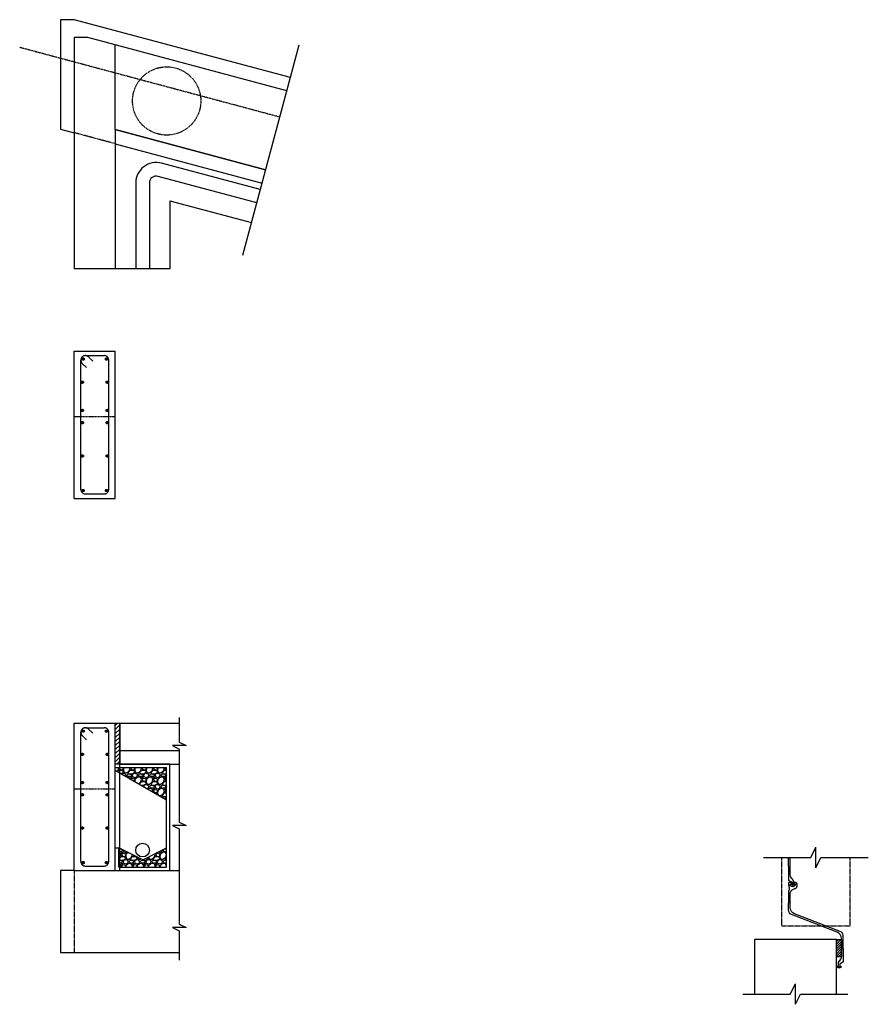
# Model space of a CAD drawing. Header units: inches. Extents: x -2524 to 891, y -259 to 858.
# Tile 4 of 4: x 518 to 891, y 173 to 606. Entities that reach past the tile are written whole.
import ezdxf

# ---------------------------------------------------------------- set-up
doc = ezdxf.new("R2010")
doc.units = ezdxf.units.IN
doc.header["$MEASUREMENT"] = 0
for name, pattern in [('bcenterline', [0.5, 0.375, -0.03125, 0.0625, -0.03125]), ('bconstruction', [0.46875, 0.25, -0.03125, 0.0625, -0.03125, 0.0625, -0.03125]), ('bhiddenpr', [0.1875, 0.125, -0.0625]), ('brebarpr', [1.5625, 1.5, -0.0625])]:
    doc.linetypes.add(name, pattern=pattern)
for name, color, linetype in [('AXIS', 1, 'Continuous'), ('BR_P_Brg_Centerline', 2, 'bcenterline'), ('BR_P_Det_Hidden', 3, 'bhiddenpr'), ('BR_P_Drain_Object', 4, 'Continuous'), ('BR_P_Gen_Approach_Slab', 30, 'Continuous'), ('BR_P_Gen_Ground_Slope', 252, 'Continuous'), ('BR_P_Gen_Joint_Filler', 2, 'Continuous'), ('BR_P_Gen_Perforated_Pipe', 4, 'Continuous'), ('BR_P_Gen_Porous_Backfill', 3, 'Continuous'), ('BR_P_Gen_Sheet_Piling', 30, 'Continuous'), ('BR_P_Gen_Text', 7, 'Continuous'), ('BR_P_Sub_Const_Joint', 5, 'bconstruction'), ('BR_P_Sub_Deep_Hidden', 4, 'bhiddenpr'), ('BR_P_Sub_Foot_Const_Joint', 5, 'bconstruction'), ('BR_P_Sub_Foot_Hidden', 7, 'bhiddenpr'), ('BR_P_Sub_Foot_Object', 7, 'Continuous'), ('BR_P_Sub_Object', 1, 'Continuous'), ('BR_P_Sub_Reinforcing', 30, 'brebarpr'), ('PZ-27', 7, 'Continuous'), ('XS_P_Subgrade', 4, 'Continuous')]:
    doc.layers.add(name, color=color, linetype=linetype)

# ---------------------------------------------------------------- blocks, each defined once
blk = doc.blocks.new('A$C36AE4C35')
at = {"layer": 'AXIS'}
blk.add_point((0.59, 1), dxfattribs=at)
at = {"layer": 'PZ-27'}
blk.add_lwpolyline([(4.59, 1.55), (2.38, 1.55, 0.281693), (1.71, 1.14), (1.42, 0.52), (1.39, 0.46, -0.272837), (0.63, 0, -0.425), (0, 0.64, -0.841665), (0.24, 0.68, -0.031586), (0.25, 0.67, 0.3309), (0.58, 0.42, 0.186063), (0.81, 0.51, 0.416269), (0.81, 1.49, 0.186962), (0.58, 1.58, 0.244421), (0.42, 1.5), (0.3, 1.33, -0.735369), (0.05, 1.41), (0.05, 1.8, -0.414214), (0.17, 1.92), (0.64, 1.92, -0.067362), (0.95, 1.85, 0.174758), (1.87, 1.85, -0.075868), (2.23, 1.92), (4.59, 1.92)], format="xyb", dxfattribs=at)
blk = doc.blocks.new('A$C556A64B6')
at = {"layer": 'PZ-27'}
for points in [[(10, 0.37), (7.77, 0.37, -0.310138), (6.37, 1.34), (2.51, 11.36, 0.310138), (1.58, 12), (0, 12)], [(10, 0), (7.17, 0, -0.310138), (6.24, 0.64), (2.38, 10.66, 0.310138), (0.98, 11.62), (0, 11.62)]]:
    blk.add_lwpolyline(points, format="xyb", dxfattribs=at)
blk = doc.blocks.new('A$C329B32EE')
at = {"layer": 'AXIS'}
blk.add_point((4, 0.92), dxfattribs=at)
at = {"layer": 'PZ-27'}
blk.add_lwpolyline([(0, 0), (2.91, 0, 0.26742), (3.02, 0.06), (3.35, 0.63, -0.26742), (3.56, 0.75), (3.65, 0.75, -0.26586), (3.87, 0.63), (3.95, 0.49, 0.274394), (4, 0.46, 0.248516), (4.18, 0.55, 0.335007), (4.17, 1.31, 0.231068), (4, 1.39, 0.370087), (3.88, 1.29), (3.87, 1.25, -0.338391), (3.62, 1.06), (3.19, 1.06, 0.230302), (2.8, 0.87), (2.76, 0.83, -0.224927), (1.8, 0.37), (0, 0.37)], format="xyb", dxfattribs=at)
blk = doc.blocks.new('A$C34A62F25')
at = {"layer": 'PZ-27'}
for name, p in [('A$C36AE4C35', (0, 10.08)), ('A$C556A64B6', (4.59, 0)), ('A$C329B32EE', (14.59, 0))]:
    blk.add_blockref(name, p, dxfattribs=at)
blk = doc.blocks.new('A$C39B07EB5')
at = {"layer": 'AXIS'}
blk.add_point((4, 0.47), dxfattribs=at)
at = {"layer": 'PZ-27'}
blk.add_lwpolyline([(0, 1.39), (2.91, 1.39, -0.26742), (3.02, 1.33), (3.35, 0.77, 0.26742), (3.56, 0.64), (3.65, 0.64, 0.26586), (3.87, 0.76), (3.95, 0.9, -0.274394), (4, 0.93, -0.248516), (4.18, 0.84, -0.335007), (4.17, 0.08, -0.231068), (4, 0, -0.370087), (3.88, 0.1), (3.87, 0.14, 0.338391), (3.62, 0.33), (3.19, 0.33, -0.230302), (2.8, 0.52), (2.76, 0.56, 0.224927), (1.8, 1.02), (0, 1.02)], format="xyb", dxfattribs=at)

msp = doc.modelspace()

# ---------------------------------------------------------------- hatches: boundary and pattern name
at = {"layer": 'BR_P_Gen_Joint_Filler', "transparency": 33554534}
h = msp.add_hatch(dxfattribs=at)
h.set_pattern_fill('ANSI31', color=256, scale=10)
h.set_pattern_definition([(45, (0, -163.5578), (-0.8838835, 0.8838835), [])])
h.paths.add_polyline_path([(562.26, 296.97), (560.26, 296.97), (560.26, 278.97), (562.26, 278.97)])
h = msp.add_hatch(dxfattribs=at)
h.set_pattern_fill('ANSI31', color=256, scale=6)
h.set_pattern_definition([(45, (511.4784, -281.39826), (-0.5303301, 0.5303301), [])])
h.paths.add_polyline_path([(877.13, 194.3), (879.38, 194.3), (879.38, 201.9), (877.13, 201.9)])
at = {"layer": 'BR_P_Gen_Text', "transparency": 33554534}
h = msp.add_hatch(dxfattribs=at)
h.set_pattern_fill('GRAVEL', color=256, scale=5)
h.set_pattern_definition([(228.01279, (427.4414, -150.95782), (-40, -45), [0.67268, -66.59544]), (184.96974, (426.99139, -151.45782), (60, 5), [1.15434, -114.279624]), (132.51045, (425.8414, -151.55782), (50, -55), [0.81394, -80.580163]), (267.27369, (423.89139, -152.80782), (5, 100), [1.05119, -104.06779]), (292.833654, (423.84139, -153.85782), (-25, 60), [1.030775, -102.046866]), (357.27369, (424.24139, -154.80782), (-100, 5), [1.05119, -104.06779]), (37.69424, (425.29139, -154.85782), (-65, -50), [1.390145, -137.624243]), (72.25533, (426.39139, -154.00782), (35, 110), [1.31244, -129.931607]), (121.429566, (426.79139, -152.75782), (-40, 65), [1.05475, -104.420366]), (175.23636, (426.2414, -151.85782), (55, -5), [1.20416, -59.003813]), (222.397438, (425.04139, -151.75782), (-60, -55), [1.55724, -154.166875]), (138.81407, (428.8414, -152.8578), (-35, 30), [0.531505, -52.619224]), (171.469234, (428.44139, -152.50782), (65, -10), [1.011185, -100.107557]), (225, (427.4414, -152.3578), (-6e-16, -5), [0.707105, -6.363963]), (203.19859, (427.0914, -151.7578), (25, 10), [0.38079, -37.698076]), (291.8014, (426.7414, -151.9078), (-5, 15), [0.538515, -26.38731]), (30.96376, (426.9414, -152.4078), (15, 10), [0.874645, -28.280114]), (161.56505, (427.6914, -151.9578), (10, -5), [0.632455, -15.178933]), (16.38954, (423.84139, -151.90782), (50, 15), [0.886, -87.714226]), (70.34618, (424.6914, -151.65782), (-20, -55), [0.743305, -73.58704]), (293.19859, (427.6914, -150.9578), (-10, 25), [0.761575, -37.31729]), (343.61046, (427.99139, -151.65782), (-50, 15), [0.886, -87.714226]), (339.44395, (423.8414, -155.0078), (-25, 10), [0.8544, -41.86562]), (294.77514, (424.6414, -155.30782), (-25, 55), [0.71589, -70.873215]), (66.80141, (427.7414, -155.9578), (10, 25), [0.761575, -37.31729]), (17.354025, (428.0414, -155.25782), (-65, -20), [0.838155, -82.97712]), (69.44395, (425.2914, -155.9578), (-10, -25), [0.4272, -42.29282]), (101.30993, (427.4414, -155.9578), (-5, 20), [0.25495, -25.24015]), (165.96376, (427.3914, -155.7078), (15, -5), [1.030775, -19.584753]), (186.009006, (426.39139, -155.45782), (50, 5), [0.95525, -94.569616]), (303.69007, (426.9414, -152.8578), (-5, 10), [0.72111, -17.306646]), (353.157227, (427.34139, -153.45782), (85, -10), [1.25897, -124.637813]), (60.9454, (428.5914, -153.6078), (-20, -35), [0.51478, -50.96337]), (90, (428.8414, -153.158), (-5, 5), [0.3, -4.7]), (120.25644, (426.2914, -155.30782), (20, -35), [0.69462, -68.7676]), (48.01279, (425.9414, -154.70782), (40, 45), [1.34536, -65.92276]), (0, (426.8414, -153.708), (5, 5), [1.3, -3.7]), (325.30485, (428.1414, -153.70782), (50, -35), [0.79057, -78.26637]), (254.0546, (428.7914, -154.1578), (-5, -20), [0.72801, -35.67254]), (207.645975, (428.59139, -154.85782), (-95, -50), [1.185325, -117.34737]), (175.42608, (427.54139, -155.40782), (-65, 5), [1.253995, -124.145367])])
h.paths.add_polyline_path([(582.76, 277.47), (571.61, 277.47), (560.26, 277.47), (560.26, 276.1), (582.76, 263.15)])
h = msp.add_hatch(dxfattribs=at)
h.set_pattern_fill('GRAVEL', color=256, scale=5)
h.set_pattern_definition([(228.01279, (433.4414, -118.95782), (-40, -45), [0.67268, -66.59544]), (184.96974, (432.99139, -119.45782), (60, 5), [1.15434, -114.279624]), (132.51045, (431.8414, -119.55782), (50, -55), [0.81394, -80.580163]), (267.27369, (429.89139, -120.80782), (5, 100), [1.05119, -104.06779]), (292.833654, (429.84139, -121.85782), (-25, 60), [1.030775, -102.046866]), (357.27369, (430.24139, -122.80782), (-100, 5), [1.05119, -104.06779]), (37.69424, (431.29139, -122.85782), (-65, -50), [1.390145, -137.624243]), (72.25533, (432.39139, -122.00782), (35, 110), [1.31244, -129.931607]), (121.429566, (432.79139, -120.75782), (-40, 65), [1.05475, -104.420366]), (175.23636, (432.2414, -119.85782), (55, -5), [1.20416, -59.003813]), (222.39744, (431.04139, -119.75782), (-60, -55), [1.55724, -154.166875]), (138.81407, (434.8414, -120.8578), (-35, 30), [0.531505, -52.619224]), (171.469234, (434.44139, -120.50782), (65, -10), [1.011185, -100.107557]), (225, (433.4414, -120.3578), (-6e-16, -5), [0.707105, -6.36396]), (203.1986, (433.0914, -119.7578), (25, 10), [0.38079, -37.698076]), (291.8014, (432.7414, -119.9078), (-5, 15), [0.538515, -26.38731]), (30.96376, (432.9414, -120.4078), (15, 10), [0.874645, -28.280114]), (161.56505, (433.6914, -119.9578), (10, -5), [0.632455, -15.178933]), (16.38954, (429.84139, -119.90782), (50, 15), [0.886, -87.714226]), (70.34618, (430.6914, -119.65782), (-20, -55), [0.743305, -73.58704]), (293.1986, (433.6914, -118.9578), (-10, 25), [0.761575, -37.31729]), (343.61046, (433.99139, -119.65782), (-50, 15), [0.886, -87.714226]), (339.44395, (429.8414, -123.0078), (-25, 10), [0.8544, -41.86562]), (294.77514, (430.6414, -123.30782), (-25, 55), [0.71589, -70.873215]), (66.8014, (433.7414, -123.9578), (10, 25), [0.761575, -37.31729]), (17.354025, (434.0414, -123.25782), (-65, -20), [0.838155, -82.97712]), (69.44395, (431.2914, -123.9578), (-10, -25), [0.4272, -42.29282]), (101.30993, (433.4414, -123.9578), (-5, 20), [0.25495, -25.24015]), (165.96376, (433.3914, -123.7078), (15, -5), [1.030775, -19.584753]), (186.009006, (432.39139, -123.45782), (50, 5), [0.95525, -94.569616]), (303.69007, (432.9414, -120.8578), (-5, 10), [0.72111, -17.306646]), (353.157227, (433.34139, -121.45782), (85, -10), [1.25897, -124.637813]), (60.9454, (434.5914, -121.6078), (-20, -35), [0.51478, -50.96337]), (90, (434.8414, -121.158), (-5, 5), [0.3, -4.7]), (120.25644, (432.2914, -123.30782), (20, -35), [0.69462, -68.7676]), (48.01279, (431.9414, -122.70782), (40, 45), [1.34536, -65.92276]), (0, (432.8414, -121.708), (5, 5), [1.3, -3.7]), (325.30485, (434.1414, -121.70782), (50, -35), [0.79057, -78.26637]), (254.0546, (434.7914, -122.1578), (-5, -20), [0.72801, -35.67254]), (207.645975, (434.59139, -122.85782), (-95, -50), [1.185325, -117.34737]), (175.42608, (433.54139, -123.40782), (-65, 5), [1.253995, -124.145367])])
h.paths.add_polyline_path([(582.76, 242.24), (572.31, 236.89), (561.76, 242.23), (561.76, 233.67), (582.76, 233.67)])
at = {"layer": 'BR_P_Sub_Reinforcing'}
h = msp.add_hatch(color=256, dxfattribs=at)
h.dxf.hatch_style = 1
h.paths.add_polyline_path([(545.64, 457.03, 1), (546.64, 457.03, 1)])
h = msp.add_hatch(color=256, dxfattribs=at)
h.dxf.hatch_style = 1
h.paths.add_polyline_path([(555.89, 457.03, 1), (556.89, 457.03, 1)])
h = msp.add_hatch(color=256, dxfattribs=at)
h.dxf.hatch_style = 1
h.paths.add_polyline_path([(545.28, 446.82, 1), (546.28, 446.82, 1)])
h = msp.add_hatch(color=256, dxfattribs=at)
h.dxf.hatch_style = 1
h.paths.add_polyline_path([(556.24, 446.82, 1), (557.24, 446.82, 1)])
h = msp.add_hatch(color=256, dxfattribs=at)
h.dxf.hatch_style = 1
h.paths.add_polyline_path([(545.28, 434.42, 1), (546.28, 434.42, 1)])
h = msp.add_hatch(color=256, dxfattribs=at)
h.dxf.hatch_style = 1
h.paths.add_polyline_path([(556.24, 434.42, 1), (557.24, 434.42, 1)])
h = msp.add_hatch(color=256, dxfattribs=at)
h.dxf.hatch_style = 1
h.paths.add_polyline_path([(546.28, 429.04, 1), (545.28, 429.04, 1)])
h = msp.add_hatch(color=256, dxfattribs=at)
h.dxf.hatch_style = 1
h.paths.add_polyline_path([(557.24, 429.04, 1), (556.24, 429.04, 1)])
h = msp.add_hatch(color=256, dxfattribs=at)
h.dxf.hatch_style = 1
h.paths.add_polyline_path([(545.28, 414.42, 1), (546.28, 414.42, 1)])
h = msp.add_hatch(color=256, dxfattribs=at)
h.dxf.hatch_style = 1
h.paths.add_polyline_path([(556.24, 414.42, 1), (557.24, 414.42, 1)])
h = msp.add_hatch(color=256, dxfattribs=at)
h.dxf.hatch_style = 1
h.paths.add_polyline_path([(546.64, 399.23, 1), (545.64, 399.23, 1)])
h = msp.add_hatch(color=256, dxfattribs=at)
h.dxf.hatch_style = 1
h.paths.add_polyline_path([(556.89, 399.23, 1), (555.89, 399.23, 1)])
h = msp.add_hatch(color=256, dxfattribs=at)
h.dxf.hatch_style = 1
h.paths.add_polyline_path([(545.64, 293.47, 1), (546.64, 293.47, 1)])
h = msp.add_hatch(color=256, dxfattribs=at)
h.dxf.hatch_style = 1
h.paths.add_polyline_path([(555.89, 293.47, 1), (556.89, 293.47, 1)])
h = msp.add_hatch(color=256, dxfattribs=at)
h.dxf.hatch_style = 1
h.paths.add_polyline_path([(545.28, 283.26, 1), (546.28, 283.26, 1)])
h = msp.add_hatch(color=256, dxfattribs=at)
h.dxf.hatch_style = 1
h.paths.add_polyline_path([(556.24, 283.26, 1), (557.24, 283.26, 1)])
h = msp.add_hatch(color=256, dxfattribs=at)
h.dxf.hatch_style = 1
h.paths.add_polyline_path([(545.28, 270.86, 1), (546.28, 270.86, 1)])
h = msp.add_hatch(color=256, dxfattribs=at)
h.dxf.hatch_style = 1
h.paths.add_polyline_path([(556.24, 270.86, 1), (557.24, 270.86, 1)])
h = msp.add_hatch(color=256, dxfattribs=at)
h.dxf.hatch_style = 1
h.paths.add_polyline_path([(546.28, 265.49, 1), (545.28, 265.49, 1)])
h = msp.add_hatch(color=256, dxfattribs=at)
h.dxf.hatch_style = 1
h.paths.add_polyline_path([(557.24, 265.49, 1), (556.24, 265.49, 1)])
h = msp.add_hatch(color=256, dxfattribs=at)
h.dxf.hatch_style = 1
h.paths.add_polyline_path([(545.28, 250.86, 1), (546.28, 250.86, 1)])
h = msp.add_hatch(color=256, dxfattribs=at)
h.dxf.hatch_style = 1
h.paths.add_polyline_path([(556.24, 250.86, 1), (557.24, 250.86, 1)])
h = msp.add_hatch(color=256, dxfattribs=at)
h.dxf.hatch_style = 1
h.paths.add_polyline_path([(546.64, 235.67, 1), (545.64, 235.67, 1)])
h = msp.add_hatch(color=256, dxfattribs=at)
h.dxf.hatch_style = 1
h.paths.add_polyline_path([(556.89, 235.67, 1), (555.89, 235.67, 1)])

# ---------------------------------------------------------------- linework, layer by layer
at = {"layer": 'BR_P_Brg_Centerline'}
msp.add_line((632.54, 563.35), (518.26, 593.97), dxfattribs=at)
at = {"layer": 'BR_P_Det_Hidden'}
for p, q in [((853.13, 207.9), (853.13, 237.9)), ((883.13, 207.9), (883.13, 237.9)), ((853.13, 207.9), (883.13, 207.9))]:
    msp.add_line(p, q, dxfattribs=at)
at = {"layer": 'BR_P_Drain_Object'}
for p, q in [((624, 531.48), (580.59, 543.11)), ((622.44, 525.68), (579.04, 537.31)), ((569.26, 534.41), (569.26, 496.69)), ((575.26, 534.41), (575.26, 496.69)), ((575.26, 496.69), (569.26, 496.69))]:
    msp.add_line(p, q, dxfattribs=at)
for radius in [9, 3]:
    msp.add_arc((578.26, 534.41), radius, 75, 180, dxfattribs=at)
at = {"layer": 'BR_P_Gen_Approach_Slab'}
for p, q in [((562.26, 296.97), (588.37, 296.97)), ((562.26, 284.97), (588.37, 284.97))]:
    msp.add_line(p, q, dxfattribs=at)
at = {"layer": 'BR_P_Gen_Ground_Slope'}
msp.add_line((616.27, 502.63), (641.05, 595.11), dxfattribs=at)
at = {"layer": 'BR_P_Gen_Joint_Filler'}
for points in [[(560.26, 296.97), (562.26, 296.97), (562.26, 278.97), (560.26, 278.97)], [(877.13, 201.9), (879.38, 201.9), (879.38, 194.3), (877.13, 194.3)]]:
    msp.add_lwpolyline(points, close=True, dxfattribs=at)
at = {"layer": 'BR_P_Gen_Perforated_Pipe'}
msp.add_circle((572.26, 241.17), 3, dxfattribs=at)
at = {"layer": 'BR_P_Gen_Porous_Backfill'}
for p, q in [((626.32, 540.17), (560.26, 557.87)), ((560.26, 557.87), (560.26, 496.69)), ((584.26, 526.59), (620.11, 516.99)), ((584.26, 526.59), (584.26, 496.69)), ((584.26, 496.69), (560.26, 496.69)), ((560.26, 277.47), (582.76, 277.47)), ((582.76, 233.67), (582.76, 277.47)), ((584.26, 232.17), (584.26, 278.97)), ((560.26, 242.23), (561.76, 242.23)), ((561.76, 233.67), (561.76, 242.23)), ((560.26, 232.17), (584.26, 232.17)), ((561.76, 233.67), (582.76, 233.67))]:
    msp.add_line(p, q, dxfattribs=at)
at = {"layer": 'BR_P_Gen_Text'}
for p, q in [((865.88, 237.9), (868.13, 242.4)), ((868.13, 233.4), (868.13, 242.4)), ((845.09, 237.9), (865.88, 237.9)), ((868.13, 233.4), (870.38, 237.9)), ((870.38, 237.9), (891.17, 237.9)), ((856.88, 177.9), (859.13, 182.4)), ((859.13, 173.4), (859.13, 182.4)), ((836.09, 177.9), (856.88, 177.9)), ((859.13, 173.4), (861.38, 177.9)), ((861.38, 177.9), (882.17, 177.9))]:
    msp.add_line(p, q, dxfattribs=at)
at = {"layer": 'BR_P_Gen_Text', "color": 97}
msp.add_lwpolyline([(588.37, 299.47), (588.37, 288.61), (591.37, 287.11), (585.37, 287.11), (588.37, 285.61), (588.37, 253.49), (591.37, 251.99), (585.37, 251.99), (588.37, 250.49), (588.37, 208.67), (591.37, 207.17), (585.37, 207.17), (588.37, 205.67), (588.37, 192.81)], dxfattribs=at)
at = {"layer": 'BR_P_Sub_Const_Joint'}
for p, q in [((542.26, 431.73), (560.26, 431.73)), ((542.26, 268.17), (560.26, 268.17))]:
    msp.add_line(p, q, dxfattribs=at)
at = {"layer": 'BR_P_Sub_Deep_Hidden'}
msp.add_circle((582.85, 570.45), 15, dxfattribs=at)
at = {"layer": 'BR_P_Sub_Foot_Const_Joint'}
for p, q in [((542.26, 395.73), (560.26, 395.73)), ((542.26, 232.17), (560.26, 232.17))]:
    msp.add_line(p, q, dxfattribs=at)
at = {"layer": 'BR_P_Sub_Foot_Hidden'}
for p, q in [((560.26, 551.66), (542.26, 556.48)), ((542.26, 232.17), (542.26, 196.17))]:
    msp.add_line(p, q, dxfattribs=at)
at = {"layer": 'BR_P_Sub_Foot_Object'}
for p, q in [((542.26, 606.18), (536.26, 606.18)), ((536.26, 606.18), (536.26, 558.09)), ((637.2, 580.74), (542.26, 606.18)), ((536.26, 558.09), (542.26, 556.48)), ((560.26, 551.66), (624.77, 534.37)), ((536.26, 232.17), (536.26, 196.17)), ((542.26, 232.17), (536.26, 232.17)), ((560.26, 232.17), (588.37, 232.17)), ((536.26, 196.17), (588.37, 196.17))]:
    msp.add_line(p, q, dxfattribs=at)
at = {"layer": 'BR_P_Sub_Object'}
for p, q in [((548.26, 598.36), (542.26, 598.36)), ((542.26, 598.36), (542.26, 496.69)), ((635.64, 574.94), (548.26, 598.36)), ((560.26, 557.87), (560.26, 595.14)), ((560.26, 557.87), (626.32, 540.17)), ((560.26, 557.87), (560.26, 496.69)), ((560.26, 496.69), (542.26, 496.69)), ((542.26, 395.73), (542.26, 460.53)), ((542.26, 460.53), (560.26, 460.53)), ((560.26, 395.73), (560.26, 460.53)), ((542.26, 395.73), (560.26, 395.73)), ((542.26, 232.17), (542.26, 296.97)), ((542.26, 296.97), (560.26, 296.97)), ((560.26, 232.17), (560.26, 296.97)), ((562.26, 232.17), (562.26, 296.97)), ((542.26, 232.17), (560.26, 232.17)), ((877.13, 201.9), (841.13, 201.9)), ((841.13, 201.9), (841.13, 177.9)), ((877.13, 177.9), (877.13, 201.9))]:
    msp.add_line(p, q, dxfattribs=at)
at = {"layer": 'BR_P_Sub_Reinforcing'}
for p, q in [((545.14, 399.73), (545.14, 456.53)), ((547.6, 453.24), (545.72, 455.12)), ((547.14, 458.53), (555.39, 458.53)), ((550.43, 456.07), (548.55, 457.95)), ((557.39, 399.73), (557.39, 456.53)), ((547.14, 397.73), (555.39, 397.73)), ((547.14, 294.97), (555.39, 294.97)), ((550.43, 292.51), (548.55, 294.39)), ((545.14, 236.17), (545.14, 292.97)), ((547.6, 289.68), (545.72, 291.56)), ((557.39, 236.17), (557.39, 292.97)), ((547.14, 234.17), (555.39, 234.17))]:
    msp.add_line(p, q, dxfattribs=at)
for centre in [(546.14, 457.03), (546.14, 457.03), (556.39, 457.03), (556.39, 457.03), (545.78, 446.82), (556.74, 446.82), (545.78, 434.42), (556.74, 434.42), (545.78, 429.04), (556.74, 429.04), (545.78, 414.42), (556.74, 414.42), (546.14, 399.23), (546.14, 399.23), (556.39, 399.23), (556.39, 399.23), (546.14, 293.47), (546.14, 293.47), (556.39, 293.47), (556.39, 293.47), (545.78, 283.26), (556.74, 283.26), (545.78, 270.86), (556.74, 270.86), (545.78, 265.49), (556.74, 265.49), (545.78, 250.86), (556.74, 250.86), (546.14, 235.67), (546.14, 235.67), (556.39, 235.67), (556.39, 235.67)]:
    msp.add_circle(centre, 0.5, dxfattribs=at)
for centre, start, end in [((547.14, 456.53), 45, 225), ((547.14, 456.53), 90, 180), ((555.39, 456.53), 0, 90), ((547.14, 399.73), 180, 270), ((555.39, 399.73), 270, 0), ((547.14, 292.97), 90, 180), ((547.14, 292.97), 45, 225), ((555.39, 292.97), 0, 90), ((547.14, 236.17), 180, 270), ((555.39, 236.17), 270, 0)]:
    msp.add_arc(centre, 2, start, end, dxfattribs=at)
at = {"layer": 'Defpoints'}
for p, q in [((582.76, 263.15), (560.26, 276.1)), ((572.31, 236.89), (561.76, 242.23)), ((572.31, 236.89), (582.76, 242.24))]:
    msp.add_line(p, q, dxfattribs=at)
at = {"layer": 'PZ-27'}
for points in [[(856.13, 233.9), (856.13, 237.9)], [(856.88, 233.9), (856.88, 237.9)]]:
    msp.add_lwpolyline(points, dxfattribs=at)
at = {"layer": 'XS_P_Subgrade'}
for p, q in [((584.26, 278.97), (560.26, 278.97)), ((562.26, 278.97), (588.37, 278.97))]:
    msp.add_line(p, q, dxfattribs=at)

# ---------------------------------------------------------------- block references
at = {"layer": 'BR_P_Gen_Sheet_Piling', "xscale": -2, "yscale": 2, "zscale": 2, "rotation": 90}
msp.add_blockref('A$C34A62F25', (880.13, 227.09), dxfattribs=at)
at = {"layer": 'PZ-27', "xscale": -2, "yscale": 2, "zscale": 2, "rotation": 90}
msp.add_blockref('A$C39B07EB5', (858.91, 233.9), dxfattribs=at)

doc.saveas('drawing.dxf')
